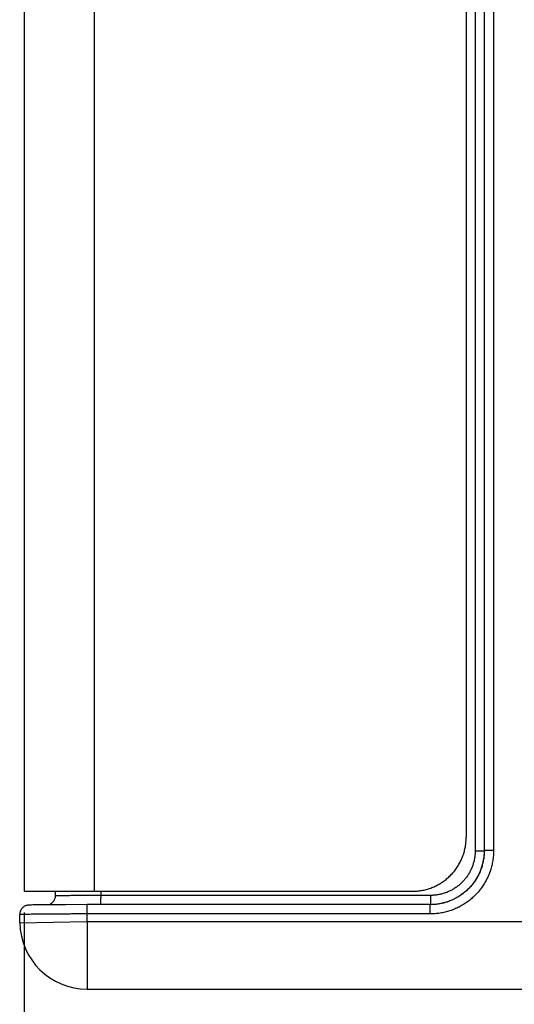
# Model space of a CAD drawing. Header units: inches. Extents: x 0 to 34, y 0 to 22.
# Tile 6 of 35: x 14.6 to 16.1, y 6 to 8.9. Entities that reach past the tile are written whole.
import ezdxf

# ---------------------------------------------------------------- set-up
doc = ezdxf.new("R2010")
doc.units = ezdxf.units.IN
doc.header["$LTSCALE"] = 1.87
doc.header["$MEASUREMENT"] = 0
doc.layers.get('0').update_dxf_attribs({"linetype": 'CONTINUOUS'})
doc.layers.add('DIMENSIONS', color=7, linetype='CONTINUOUS')
doc.styles.get("Standard").update_dxf_attribs({"font": 'txt', "width": 0.8})
doc.dimstyles.new('DIMSTYLE_1', dxfattribs={"dimtxt": 0.125, "dimasz": 0.18, "dimexe": 0.18, "dimexo": 0.0625, "dimgap": 0.09, "dimtad": 0, "dimtih": 1, "dimtoh": 1, "dimdec": 3, "dimlfac": 0.5, "dimzin": 4, "dimdsep": 46, "dimtxsty": 'STANDARD', "dimblk": '_FILLED', "dimblk1": '_FILLED', "dimblk2": '_FILLED', "dimcen": 0.09, "dimadec": 0, "dimazin": 0, "dimtp": 0.01, "dimtm": 0.01, "dimtfac": 1, "dimtdec": 3, "dimtofl": 0, "dimtmove": 0, "dimatfit": 3, "dimldrblk": '_FILLED', "dimfxl": 1, "dimtolj": 1, "dimtzin": 4, "dimarcsym": 0})

# ---------------------------------------------------------------- blocks, each defined once
blk = doc.blocks.new('_FILLED')
at = {"color": 0, "linetype": 'BYBLOCK'}
blk.add_solid([(0, 0), (-1, 0.174), (-1, -0.174)], dxfattribs=at)
blk = doc.blocks.new('*D5')
at = {"layer": 'DIMENSIONS', "color": 2, "linetype": 'CONTINUOUS'}
for p, q in [((20.1754, 6.5314), (20.1754, 4.4115)), ((14.6234, 6.264), (14.6234, 4.4115)), ((14.6234, 4.5365), (16.8255, 4.5365)), ((20.1754, 4.5365), (18.2755, 4.5365))]:
    blk.add_line(p, q, dxfattribs=at)
at = {"layer": 'DIMENSIONS', "color": 2, "linetype": 'CONTINUOUS', "xscale": 0.18, "yscale": 0.18, "zscale": 0.18, "rotation": 180}
blk.add_blockref('_FILLED', (14.6234, 4.5365), dxfattribs=at)
at = {"layer": 'DIMENSIONS', "color": 2, "linetype": 'CONTINUOUS', "xscale": 0.18, "yscale": 0.18, "zscale": 0.18}
blk.add_blockref('_FILLED', (20.1754, 4.5365), dxfattribs=at)
at = {"layer": 'DIMENSIONS', "color": 2, "linetype": 'CONTINUOUS', "width": 0.8}
for s, p in [('2.776', (16.888, 4.474)), ('[', (17.513, 4.474)), ('70.51', (17.613, 4.474)), (']', (18.113, 4.474))]:
    blk.add_text(s, height=0.125, dxfattribs=at).set_placement(p)

msp = doc.modelspace()

# ---------------------------------------------------------------- linework, layer by layer
at = {"color": 7, "linetype": 'CONTINUOUS'}
for p, q in [((14.6234, 12.6845), (14.6234, 6.3265)), ((14.8304, 12.6845), (14.8304, 6.3265)), ((15.9613, 12.5642), (15.9613, 6.4468)), ((15.9879, 12.5642), (15.9879, 6.4468)), ((15.9882, 12.5641), (15.9882, 6.4469)), ((16.0158, 12.5641), (16.0158, 6.4469)), ((15.9347, 12.5245), (15.9347, 6.4865)), ((15.9613, 6.4468), (15.9879, 6.4468)), ((15.9882, 6.4469), (15.9879, 6.4468)), ((16.0158, 6.4469), (15.9882, 6.4469)), ((14.6234, 6.3265), (15.7747, 6.3265)), ((14.7149, 6.3265), (14.7149, 6.3125)), ((14.85, 6.3265), (14.85, 6.314)), ((15.8288, 6.3143), (14.85, 6.314)), ((14.6393, 6.2856), (14.6382, 6.2856)), ((14.6406, 6.2857), (14.6393, 6.2856)), ((14.6421, 6.2857), (14.6406, 6.2857)), ((14.6446, 6.2858), (14.6421, 6.2857)), ((14.6487, 6.2859), (14.6446, 6.2858)), ((14.6552, 6.286), (14.6487, 6.2859)), ((14.6669, 6.2862), (14.6552, 6.286)), ((14.6928, 6.2865), (14.6669, 6.2862)), ((14.7458, 6.2868), (14.6928, 6.2865)), ((14.8096, 6.2869), (14.7458, 6.2868)), ((15.8281, 6.2869), (14.8096, 6.2869)), ((14.8096, 6.2593), (14.8096, 6.2869)), ((15.8281, 6.2593), (15.8281, 6.2869)), ((14.61, 6.233), (14.6096, 6.2573)), ((15.8281, 6.2593), (14.8096, 6.2593)), ((14.81, 6.2365), (14.8096, 6.2593)), ((14.61, 6.233), (14.81, 6.2365)), ((14.81, 6.2365), (16.1562, 6.2365)), ((14.81, 6.2365), (14.81, 6.0365)), ((14.81, 6.0365), (16.1176, 6.0365))]:
    msp.add_line(p, q, dxfattribs=at)
for points in [[(14.7149, 6.3125), (14.7148, 6.311), (14.7145, 6.3082), (14.714, 6.3056), (14.7132, 6.3032), (14.7123, 6.3009), (14.7112, 6.2987), (14.7099, 6.2967), (14.7085, 6.2949), (14.707, 6.2933), (14.7054, 6.2918), (14.7038, 6.2904), (14.7021, 6.2893), (14.7004, 6.2883), (14.6987, 6.2874), (14.6971, 6.2867), (14.6964, 6.2865)], [(14.6382, 6.2856), (14.6376, 6.2856), (14.6371, 6.2855), (14.6366, 6.2855), (14.6361, 6.2854), (14.6355, 6.2854), (14.635, 6.2853), (14.6343, 6.2853), (14.6336, 6.2852), (14.6326, 6.285), (14.6315, 6.2848), (14.6303, 6.2845), (14.629, 6.2842), (14.6275, 6.2836), (14.6258, 6.2829), (14.6241, 6.2821), (14.6222, 6.281), (14.6205, 6.2797), (14.6187, 6.2783), (14.617, 6.2766), (14.6154, 6.2747), (14.6139, 6.2726), (14.6126, 6.2703), (14.6115, 6.2678), (14.6106, 6.265), (14.6099, 6.2622), (14.6096, 6.2591), (14.6096, 6.2573)], [(15.8777, 6.2947), (15.8752, 6.2939), (15.8634, 6.2908), (15.8514, 6.2886), (15.8392, 6.2873), (15.8281, 6.2869)]]:
    msp.add_lwpolyline(points, dxfattribs=at)
msp.add_arc((14.81, 6.2365), 0.2, 181, 270, dxfattribs=at)
for points, knots in [([(15.7747, 6.3265), (15.7794, 6.3265), (15.7887, 6.3269), (15.8025, 6.3287), (15.8162, 6.3318), (15.8295, 6.336), (15.8424, 6.3413), (15.8548, 6.3478), (15.8666, 6.3553), (15.8777, 6.3638), (15.888, 6.3732), (15.8974, 6.3835), (15.9059, 6.3946), (15.9134, 6.4064), (15.9199, 6.4188), (15.9252, 6.4317), (15.9294, 6.445), (15.9324, 6.4587), (15.9342, 6.4725), (15.9347, 6.4819), (15.9347, 6.4865)], [0, 0, 0, 0, 0.055503, 0.111113, 0.166618, 0.222124, 0.277739, 0.333249, 0.388762, 0.444384, 0.499903, 0.555424, 0.611055, 0.666583, 0.722112, 0.777751, 0.833285, 0.88882, 0.944463, 1, 1, 1, 1]), ([(16.0158, 6.4469), (16.0158, 6.442), (16.0154, 6.4322), (16.0136, 6.4175), (16.0108, 6.4031), (16.0068, 6.3889), (16.0017, 6.375), (15.9955, 6.3617), (15.9883, 6.3488), (15.9801, 6.3365), (15.9709, 6.325), (15.9609, 6.3141), (15.9501, 6.3041), (15.9385, 6.295), (15.9263, 6.2868), (15.9134, 6.2796), (15.9, 6.2734), (15.8862, 6.2683), (15.872, 6.2643), (15.8575, 6.2614), (15.8429, 6.2597), (15.833, 6.2593), (15.8281, 6.2593)], [0, 0, 0, 0, 0.04995, 0.099968, 0.149977, 0.199977, 0.249982, 0.299981, 0.349979, 0.399977, 0.449974, 0.499972, 0.54997, 0.59997, 0.649971, 0.699973, 0.749981, 0.799992, 0.849997, 0.900021, 0.950054, 1, 1, 1, 1]), ([(15.9613, 6.4468), (15.9613, 6.4431), (15.961, 6.4358), (15.9597, 6.425), (15.9574, 6.4142), (15.9543, 6.4037), (15.9503, 6.3935), (15.9455, 6.3837), (15.9399, 6.3743), (15.9335, 6.3653), (15.9264, 6.357), (15.9187, 6.3492), (15.9103, 6.3421), (15.9014, 6.3357), (15.8919, 6.3301), (15.8821, 6.3253), (15.8718, 6.3213), (15.8613, 6.3182), (15.8506, 6.3159), (15.8397, 6.3146), (15.8324, 6.3143), (15.8288, 6.3143)], [0, 0, 0, 0, 0.052451, 0.105049, 0.157681, 0.210281, 0.262884, 0.315506, 0.368132, 0.420763, 0.473403, 0.526053, 0.578711, 0.631379, 0.684062, 0.73675, 0.789436, 0.842135, 0.89485, 0.947503, 1, 1, 1, 1]), ([(15.9882, 6.4469), (15.9882, 6.4425), (15.9878, 6.4337), (15.9862, 6.4205), (15.9835, 6.4076), (15.9797, 6.3949), (15.9749, 6.3826), (15.9691, 6.3707), (15.9623, 6.3593), (15.9546, 6.3485), (15.9461, 6.3384), (15.9367, 6.3291), (15.9266, 6.3205), (15.9158, 6.3128), (15.9067, 6.3074), (15.9013, 6.3045), (15.8997, 6.3038)], [0, 0, 0, 0, 0.074665, 0.149323, 0.223967, 0.298593, 0.373212, 0.44784, 0.522485, 0.597149, 0.671831, 0.746523, 0.821221, 0.89592, 0.97062, 1, 1, 1, 1]), ([(15.9879, 6.4468), (15.9879, 6.4424), (15.9875, 6.4335), (15.9859, 6.4204), (15.9832, 6.4074), (15.9794, 6.3948), (15.9746, 6.3824), (15.9688, 6.3705), (15.962, 6.3591), (15.9543, 6.3484), (15.9457, 6.3383), (15.9364, 6.3289), (15.9263, 6.3203), (15.9155, 6.3126), (15.9065, 6.3073), (15.9012, 6.3045), (15.8997, 6.3038)], [0, 0, 0, 0, 0.074766, 0.149539, 0.224322, 0.299113, 0.373914, 0.448727, 0.52355, 0.598385, 0.673232, 0.748089, 0.822957, 0.897833, 0.972713, 1, 1, 1, 1]), ([(14.85, 6.314), (14.8462, 6.314), (14.8386, 6.3139), (14.8273, 6.3139), (14.8162, 6.3139), (14.8054, 6.3139), (14.7949, 6.3138), (14.7848, 6.3138), (14.7751, 6.3137), (14.766, 6.3136), (14.7575, 6.3135), (14.7497, 6.3135), (14.7425, 6.3134), (14.7361, 6.3133), (14.7305, 6.3132), (14.7257, 6.3131), (14.7218, 6.3129), (14.7189, 6.3129), (14.7164, 6.3127), (14.7158, 6.3127), (14.7149, 6.3125), (14.7149, 6.3125)], [0, 0, 0, 0, 0.08452, 0.168222, 0.250547, 0.330943, 0.408876, 0.483827, 0.555297, 0.622812, 0.685922, 0.744208, 0.797284, 0.844796, 0.886429, 0.921906, 0.950993, 0.973495, 0.989266, 0.998208, 1, 1, 1, 1]), ([(14.85, 6.314), (14.85, 6.3128), (14.85, 6.3106), (14.85, 6.3074), (14.8499, 6.3042), (14.8499, 6.3011), (14.8498, 6.2983), (14.8497, 6.2957), (14.8497, 6.2933), (14.8496, 6.2913), (14.8495, 6.2896), (14.8494, 6.2883), (14.8493, 6.2873), (14.8492, 6.287), (14.8492, 6.2869)], [0, 0, 0, 0, 0.123069, 0.244326, 0.361985, 0.474314, 0.579659, 0.676471, 0.763327, 0.838952, 0.902243, 0.952281, 0.988367, 1, 1, 1, 1]), ([(15.8288, 6.3143), (15.8288, 6.3131), (15.8287, 6.3109), (15.8287, 6.3077), (15.8287, 6.3045), (15.8286, 6.3014), (15.8286, 6.2986), (15.8285, 6.296), (15.8284, 6.2936), (15.8283, 6.2916), (15.8283, 6.2899), (15.8282, 6.2889), (15.8281, 6.2884)], [0, 0, 0, 0, 0.129236, 0.25657, 0.380124, 0.498082, 0.608706, 0.710369, 0.801577, 0.880992, 0.947454, 1, 1, 1, 1]), ([(15.8997, 6.3038), (15.8973, 6.3026), (15.8909, 6.2996), (15.8835, 6.2967), (15.8785, 6.295), (15.8777, 6.2947)], [0, 0, 0, 0, 0.337713, 0.894353, 1, 1, 1, 1]), ([(15.8281, 6.2884), (15.8281, 6.2881), (15.828, 6.2875), (15.828, 6.2871), (15.8279, 6.2869)], [0, 0, 0, 0, 0.624418, 1, 1, 1, 1]), ([(15.8777, 6.2947), (15.8743, 6.2936), (15.8667, 6.2914), (15.8545, 6.2889), (15.8414, 6.2872), (15.8325, 6.2869), (15.8281, 6.2869)], [0, 0, 0, 0, 0.212649, 0.475107, 0.737558, 1, 1, 1, 1]), ([(14.8096, 6.2593), (14.8044, 6.2593), (14.7939, 6.2593), (14.7784, 6.2592), (14.763, 6.2592), (14.7479, 6.2591), (14.7332, 6.259), (14.719, 6.2589), (14.7053, 6.2588), (14.6923, 6.2587), (14.68, 6.2586), (14.6684, 6.2585), (14.6578, 6.2584), (14.6481, 6.2583), (14.6394, 6.2582), (14.6317, 6.2581), (14.6252, 6.2579), (14.6197, 6.2579), (14.6156, 6.2577), (14.6123, 6.2577), (14.6109, 6.2573), (14.6096, 6.2575), (14.6096, 6.2573)], [0, 0, 0, 0, 0.078466, 0.156445, 0.233459, 0.309032, 0.382697, 0.454002, 0.522506, 0.587787, 0.649443, 0.707094, 0.760385, 0.808988, 0.852603, 0.890962, 0.923829, 0.951001, 0.972312, 0.987632, 0.99687, 1, 1, 1, 1])]:
    msp.add_open_spline(points, degree=3, knots=knots, dxfattribs=at)
msp.add_open_spline([(15.8997, 6.3038), (15.8997, 6.3037), (15.8996, 6.3037), (15.8996, 6.3037)], degree=3, dxfattribs=at)

# ---------------------------------------------------------------- dimensions: what is measured, and where the dimension line sits
at = {"layer": 'DIMENSIONS', "color": 2, "linetype": 'CONTINUOUS'}
dim = msp.add_linear_dim(base=(14.6234, 4.5365), p1=(20.1754, 6.5314), p2=(14.6234, 6.264), angle=180, dimstyle='DIMSTYLE_1', dxfattribs=at)
dim.commit()
dim.dimension.update_dxf_attribs({"geometry": '*D5', "text_midpoint": (17.5505, 4.5365), "dimtype": 160})

doc.saveas('drawing.dxf')
